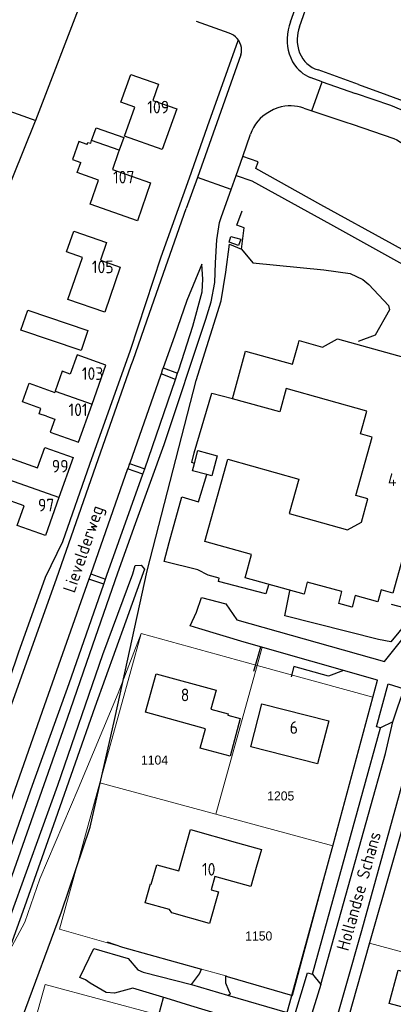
# Model space of a CAD drawing. Header units: metres. Extents: x 233829 to 239427, y 444283 to 448222.
# Tile 156 of 171: x 237713 to 237787, y 447325 to 447520. Entities that reach past the tile are written whole.
import ezdxf
from ezdxf.enums import TextEntityAlignment as Align

# ---------------------------------------------------------------- set-up
doc = ezdxf.new("R2010")
doc.units = ezdxf.units.M
doc.header["$MEASUREMENT"] = 0
for name, color, linetype in [('DAKRAND', 4, 'Continuous'), ('DAKRAND-BYG', 4, 'Continuous'), ('Goud-kadastrale grenzen', 13, 'Continuous'), ('HEG', 253, 'Continuous'), ('HOOFDGEBOUW', 4, 'Continuous'), ('HOUTWAL', 253, 'Continuous'), ('HUISNUMMER', 253, 'Continuous'), ('INSTEEKSLOOT', 153, 'Continuous'), ('KANTVERH', 253, 'Continuous'), ('RASTER', 253, 'Continuous'), ('STRAATNAAM', 253, 'Continuous'), ('TUSSENMUUR', 253, 'Continuous')]:
    doc.layers.add(name, color=color, linetype=linetype)
doc.layers.add('G01 kadestrale perceelsgrens', color=73, linetype='Continuous', lineweight=0)
doc.layers.add('Z01 perceelnummer', color=73, linetype='Continuous', lineweight=13)
doc.styles.get("Standard").update_dxf_attribs({"font": 'iso.shx'})
doc.styles.add('Styledgn001', font='dgn001.shx')

# ---------------------------------------------------------------- blocks, each defined once
blk = doc.blocks.new('A$C1532452F')
at = {"layer": 'G01 kadestrale perceelsgrens'}
for p, q in [((237729.078, 447368.741), (237737.224, 447398.322)), ((237737.224, 447398.322), (237760.189, 447392.016)), ((237760.189, 447392.016), (237761.177, 447395.621)), ((237752.03, 447362.55), (237760.189, 447392.016)), ((237760.189, 447392.016), (237783.084, 447385.729)), ((237721.092, 447339.742), (237729.078, 447368.741)), ((237729.078, 447368.741), (237752.03, 447362.55)), ((237752.03, 447362.55), (237775.203, 447356.283)), ((237782.464, 447336.976), (237787.237, 447353.71)), ((237733.537, 447336.191), (237721.092, 447339.742)), ((237778.75, 447323.789), (237782.464, 447336.976)), ((237782.464, 447336.976), (237811.006, 447329.095)), ((237749.185, 447331.823), (237733.537, 447336.191)), ((237753.999, 447330.473), (237749.185, 447331.823)), ((237710.067, 447299.368), (237718.214, 447328.788)), ((237718.214, 447328.788), (237740.813, 447322.703))]:
    blk.add_line(p, q, dxfattribs=at)
at = {"layer": 'G01 kadestrale perceelsgrens', "flags": 128}
for points in [[(237668.295, 447268.273), (237693.81, 447304.336), (237704.063, 447322.237), (237714.184, 447341.146), (237717.147, 447349.735), (237724.761, 447367.563), (237732.678, 447386.504), (237737.224, 447398.322)], [(237761.177, 447395.621), (237783.99, 447389.117), (237783.084, 447385.729)], [(237775.203, 447356.283), (237775.243, 447356.428), (237783.084, 447385.729)], [(237775.203, 447356.283), (237767.213, 447326.585), (237754.226, 447330.358), (237753.999, 447330.473)]]:
    blk.add_lwpolyline(points, dxfattribs=at)
at = {"layer": 'Z01 perceelnummer', "linetype": 'Continuous', "lineweight": 13, "style": 'Styledgn001'}
for s, p in [('1104', (237739.877, 447373.262)), ('1205', (237764.86, 447366.148)), ('1150', (237760.51, 447338.381))]:
    blk.add_text(s, height=1.8, dxfattribs=at).set_placement(p, align=Align.MIDDLE_CENTER)

msp = doc.modelspace()

# ---------------------------------------------------------------- linework, layer by layer
at = {"layer": 'DAKRAND'}
for p, q in [((237727.24, 447495.55), (237727.42, 447496.08)), ((237732.9, 447494.17), (237732.71, 447493.64))]:
    msp.add_line(p, q, dxfattribs=at)
for points in [[(237727.42, 447496.08), (237728.29, 447498.65), (237733.79, 447496.68), (237732.9, 447494.17)], [(237726.53, 447495.3), (237724.9, 447495.89), (237723.64, 447492.37), (237725.29, 447491.74)], [(237718.46, 447441.44), (237717.05, 447441.92), (237717.39, 447442.95), (237713.73, 447444.3), (237715.09, 447448.01), (237720.11, 447446.12)], [(237751.01, 447383.33), (237754.48, 447382.4), (237754.42, 447382.18), (237756.83, 447381.51), (237754.84, 447374.05), (237748.92, 447375.59), (237749.95, 447379.47)]]:
    msp.add_lwpolyline(points, dxfattribs=at)
at = {"layer": 'DAKRAND-BYG'}
for p, q in [((237747.38, 447430.61), (237747.77, 447432.08)), ((237750.24, 447429.85), (237747.38, 447430.61))]:
    msp.add_line(p, q, dxfattribs=at)
for points in [[(237756.94, 447476.53), (237756.5, 447475.27), (237754.63, 447475.94), (237754.99, 447477.1), (237756.94, 447476.53)], [(237714.79, 447462.48), (237726.7, 447458.46), (237725.34, 447454.44), (237713.43, 447458.47), (237714.79, 447462.48)], [(237747.77, 447432.08), (237748.44, 447434.61), (237752.28, 447433.59), (237751.21, 447429.59), (237750.24, 447429.85)]]:
    msp.add_lwpolyline(points, dxfattribs=at)
at = {"layer": 'HEG'}
for points in [[(237730.48, 447337.21), (237733.54, 447336.19), (237749.18, 447331.82)], [(237754, 447330.47), (237754.23, 447330.36), (237767.21, 447326.59)]]:
    msp.add_lwpolyline(points, dxfattribs=at)
at = {"layer": 'HOOFDGEBOUW'}
for p, q in [((237720.21, 447446.42), (237720.11, 447446.12)), ((237716.7, 447431.17), (237718.14, 447435.23)), ((237752.05, 447387.11), (237751.01, 447383.33)), ((237746.99, 447359.46), (237756.31, 447356.84))]:
    msp.add_line(p, q, dxfattribs=at)
for points in [[(237744.29, 447502.37), (237741.42, 447494.31), (237733.95, 447496.97), (237736, 447502.73), (237733.21, 447503.73), (237735.17, 447509.22), (237740.67, 447507.26), (237739.53, 447504.07), (237744.29, 447502.37)], [(237726.53, 447495.3), (237726.68, 447495.74), (237727.24, 447495.55)], [(237732.71, 447493.64), (237731.56, 447490.33), (237739.1, 447487.71), (237736.49, 447480.21), (237727.13, 447483.48), (237728.8, 447488.27), (237724.59, 447489.74), (237725.29, 447491.74)], [(237733.09, 447470.99), (237730.01, 447462.04), (237722.7, 447464.55), (237725.59, 447472.94), (237722.46, 447474.02), (237723.87, 447478.12), (237730.37, 447475.89), (237729.15, 447472.35), (237733.09, 447470.99)], [(237765.95, 447446.9), (237764.67, 447442.3), (237755.28, 447444.91), (237757.91, 447454.34), (237767.19, 447451.76), (237768.35, 447455.92), (237768.49, 447456.42), (237773.12, 447455.13), (237776.08, 447456.78), (237801.51, 447449.7)], [(237727.52, 447443.85), (237730.24, 447451.59), (237724.54, 447453.6), (237723.2, 447449.78), (237721.6, 447450.35), (237720.21, 447446.42)], [(237788.96, 447413.25), (237787.07, 447406.35), (237784.75, 447406.98), (237784.11, 447404.66), (237779.61, 447405.9), (237778.97, 447403.58), (237776.33, 447404.31), (237776.97, 447406.65), (237770.12, 447408.54), (237769.47, 447406.16), (237757.8, 447409.37), (237759.08, 447413.99), (237749.84, 447416.57), (237754.39, 447432.89), (237768.42, 447428.98), (237766.52, 447422.13), (237778.08, 447418.92), (237780.82, 447420.44), (237782.11, 447425.08), (237779.73, 447425.74), (237782.95, 447437.28), (237780.62, 447437.93), (237781.88, 447442.46), (237765.95, 447446.9)], [(237718.46, 447441.44), (237720.11, 447440.86), (237719.19, 447438.26), (237724.84, 447436.26), (237727.52, 447443.85)], [(237706.05, 447434.3), (237706.26, 447434.89), (237716.7, 447431.17)], [(237718.14, 447435.23), (237723.76, 447433.23), (237720.94, 447425.31)], [(237714.04, 447423.69), (237705.13, 447426.86), (237706.42, 447430.48)], [(237720.94, 447425.31), (237718.27, 447417.8), (237712.66, 447419.8), (237714.04, 447423.69)], [(237749.95, 447379.47), (237738.09, 447382.74), (237740.19, 447390.37), (237752.05, 447387.11)], [(237774.36, 447381.02), (237772.17, 447372.5), (237758.92, 447375.9), (237761.11, 447384.43), (237774.36, 447381.02)], [(237760.02, 447351.95), (237758.96, 447348.2), (237751.84, 447350.2), (237751.09, 447347.53), (237752.55, 447347.12), (237750.79, 447340.84), (237743.3, 447342.94), (237742.84, 447343.6), (237738.03, 447344.96), (237739.09, 447348.72), (237739.24, 447348.68), (237740.32, 447352.5), (237744.69, 447351.28), (237746.99, 447359.46)], [(237756.31, 447356.84), (237761.02, 447355.52), (237760.02, 447351.95)], [(237796.58, 447326.87), (237795.38, 447322.52), (237786.31, 447325.02), (237788.12, 447331.59), (237793.91, 447329.99)]]:
    msp.add_lwpolyline(points, dxfattribs=at)
at = {"layer": 'HOUTWAL'}
for points in [[(237685.19, 447265.69), (237704.89, 447259.68), (237707.67, 447267.91), (237703.93, 447274.5), (237707.66, 447300.44), (237712.15, 447317.86), (237713.77, 447322.28), (237721.43, 447343.19), (237727.15, 447359.97), (237731.99, 447381.48), (237738.45, 447410.81), (237748.12, 447448.52), (237753.1, 447464.29), (237754.02, 447469.97), (237754.74, 447475.52), (237757.06, 447474.59), (237757.63, 447478.77), (237756.18, 447479.33), (237757.2, 447482.17)], [(237757.06, 447474.59), (237759.33, 447471.84), (237773.42, 447470.48), (237778.63, 447469.75), (237781.11, 447468.54), (237782.31, 447467.53), (237786.17, 447463.38), (237786.36, 447462.52), (237783.53, 447457.53), (237780.22, 447456.23)]]:
    msp.add_lwpolyline(points, dxfattribs=at)
at = {"layer": 'INSTEEKSLOOT'}
for points in [[(237737.91, 447411.13), (237737.64, 447410.4), (237734.18, 447400.77), (237728.04, 447383.78), (237720.25, 447361.55), (237714.11, 447344.15), (237702.48, 447311.77)], [(237735.56, 447410.16), (237736.06, 447411.87), (237737.26, 447411.9), (237737.91, 447411.13)], [(237711.41, 447342.53), (237720.75, 447368.28), (237729.64, 447394.21), (237735.56, 447410.16)]]:
    msp.add_lwpolyline(points, dxfattribs=at)
at = {"layer": 'KANTVERH'}
for p, q in [((237768.58, 447518.64), (237770.98, 447525.42)), ((237766.79, 447519.63), (237767.7, 447522.21)), ((237754.63, 447517.39), (237748.16, 447519.67)), ((237756.45, 447515.96), (237756.48, 447516.03)), ((237780.24, 447507.23), (237772.24, 447510.14)), ((237773.04, 447507.73), (237770.68, 447508.58)), ((237769.45, 447502.51), (237771.03, 447501.98)), ((237771.03, 447501.98), (237777.77, 447499.76)), ((237748.38, 447488.76), (237746.17, 447482.61)), ((237729.2, 447434.2), (237735.28, 447451.57)), ((237735.28, 447451.57), (237735.63, 447452.58)), ((237741.17, 447449.82), (237741.07, 447449.53)), ((237741.42, 447450.54), (237741.17, 447449.82)), ((237744.01, 447448.72), (237741.17, 447449.82)), ((237741.59, 447451.02), (237741.42, 447450.54)), ((237741.59, 447451.02), (237744.43, 447449.94)), ((237744.01, 447448.72), (237744.43, 447449.94)), ((237741.07, 447449.53), (237734.96, 447432.16)), ((237737.97, 447431.03), (237744.01, 447448.72)), ((237728.79, 447433.05), (237729.2, 447434.2)), ((237734.92, 447432.03), (237734.56, 447431.01)), ((237734.96, 447432.16), (237734.92, 447432.03)), ((237734.92, 447432.03), (237737.97, 447431.03)), ((237734.55, 447431.01), (237727.24, 447410.2)), ((237737.59, 447429.97), (237734.55, 447431.01)), ((237727.24, 447410.2), (237726.86, 447409.13)), ((237729.83, 447408.13), (237726.86, 447409.13)), ((237727.24, 447410.2), (237730.19, 447409.16)), ((237729.83, 447408.13), (237730.19, 447409.16)), ((237759.54, 447390.89), (237760.91, 447395.7)), ((237740.73, 447322.73), (237741.68, 447326.21))]:
    msp.add_line(p, q, dxfattribs=at)
for points in [[(237780.24, 447507.23), (237785.86, 447505.16), (237792.65, 447502.65), (237794.94, 447501.95), (237795.44, 447502.09), (237795, 447503.55), (237794.02, 447507.42), (237790.24, 447523.34), (237788.75, 447526.8), (237774.15, 447530.72), (237771.77, 447531.27), (237770.91, 447531.55), (237770.39, 447530.07)], [(237766.31, 447518.02), (237766.18, 447517.2), (237766.11, 447516.36)], [(237766.79, 447519.63), (237766.52, 447518.84), (237766.31, 447518.02)], [(237768.58, 447518.64), (237768.39, 447518.07), (237768.24, 447517.48)], [(237756.98, 447513.08), (237757.08, 447513.56), (237757.11, 447514.05), (237757.07, 447514.55), (237756.96, 447515.03), (237756.79, 447515.49), (237756.56, 447515.92), (237756.26, 447516.32), (237755.92, 447516.67), (237755.52, 447516.97), (237755.09, 447517.21), (237754.63, 447517.39)], [(237766.11, 447516.36), (237766.12, 447515.56), (237766.19, 447514.77)], [(237768.24, 447517.48), (237768.15, 447516.88), (237768.11, 447516.28)], [(237768.11, 447516.28), (237768.14, 447515.53), (237768.23, 447514.79)], [(237703.27, 447366.84), (237706.12, 447374.59), (237712.95, 447394.53), (237718.28, 447409.55), (237721.7, 447416.6), (237727.05, 447431.91), (237735.14, 447454.52), (237741.19, 447473.05), (237746.8, 447488.69), (237750.78, 447500), (237752.35, 447504.46), (237756.45, 447515.96)], [(237766.19, 447514.77), (237766.33, 447514.03), (237766.52, 447513.31)], [(237768.23, 447514.79), (237768.38, 447514.15), (237768.59, 447513.52)], [(237756.98, 447513.08), (237752.99, 447501.86), (237748.38, 447488.76)], [(237766.52, 447513.31), (237766.83, 447512.49), (237767.21, 447511.71)], [(237768.59, 447513.52), (237768.89, 447512.88), (237769.25, 447512.28)], [(237769.25, 447512.28), (237769.61, 447511.79), (237770.04, 447511.35)], [(237767.21, 447511.71), (237767.59, 447511.1), (237768.03, 447510.54)], [(237768.03, 447510.54), (237768.41, 447510.13), (237768.81, 447509.76), (237769.25, 447509.41)], [(237770.04, 447511.35), (237770.53, 447510.95), (237771.07, 447510.61)], [(237771.07, 447510.61), (237771.64, 447510.34), (237772.24, 447510.14)], [(237769.25, 447509.41), (237769.71, 447509.1), (237770.18, 447508.83), (237770.68, 447508.58)], [(237771.03, 447501.98), (237773.04, 447507.73), (237779.64, 447505.4)], [(237924.35, 447417.06), (237921.75, 447417.12), (237896.81, 447421.53), (237875.73, 447425.1), (237865.22, 447427.14), (237845.73, 447430.37), (237840.32, 447431.9), (237837.46, 447433.43), (237834.07, 447435.88), (237829.95, 447441.41), (237820.73, 447454.43), (237814.97, 447462.74), (237810.43, 447469.6), (237805.38, 447477.86), (237801.4, 447486.02), (237798.28, 447492.41), (237795.77, 447496.95), (237794.46, 447498.57), (237792.72, 447500), (237791.52, 447500.98), (237786.63, 447503.02), (237779.64, 447505.4)], [(237764.28, 447502.57), (237763.42, 447502.22), (237762.61, 447501.8)], [(237765.66, 447502.9), (237764.96, 447502.77), (237764.28, 447502.57)], [(237767.58, 447502.91), (237766.94, 447502.96), (237766.3, 447502.95), (237765.66, 447502.9)], [(237769.45, 447502.51), (237768.83, 447502.69), (237768.21, 447502.83), (237767.58, 447502.91)], [(237761.33, 447500.92), (237760.8, 447500.44), (237760.32, 447499.92)], [(237762.61, 447501.8), (237761.95, 447501.39), (237761.33, 447500.92)], [(237759.49, 447498.7), (237759.16, 447498.04), (237758.9, 447497.35)], [(237760.32, 447499.92), (237759.88, 447499.33), (237759.49, 447498.7)], [(237777.77, 447499.76), (237779.02, 447499.32), (237787.23, 447496.49), (237787.81, 447496.23), (237788.56, 447495.78), (237788.76, 447495.67), (237791.52, 447493.16), (237792.77, 447491.71), (237794.24, 447489.09), (237795.75, 447485.97), (237797.89, 447481.13), (237797.92, 447481.08), (237798.94, 447479.13)], [(237755.04, 447486.38), (237756.02, 447489.14), (237757.35, 447492.94), (237758.9, 447497.35)], [(237804.62, 447465.83), (237801.43, 447467.54), (237787.01, 447475.52), (237772.8, 447483.38), (237759.9, 447490.53), (237760.36, 447491.86), (237757.35, 447492.94)], [(237753.15, 447481.03), (237755.04, 447486.38), (237748.38, 447488.76)], [(237756.02, 447489.14), (237759.11, 447488.09), (237774.68, 447479.49), (237803.8, 447463.35), (237804.64, 447462.1), (237803.15, 447461.11), (237806.73, 447455.59), (237808.23, 447456.61), (237808.8, 447455.72), (237810.55, 447456.89), (237812.01, 447454.76)], [(237708.24, 447340.78), (237722.63, 447381.57), (237727.08, 447394.36), (237732.61, 447410.41), (237736.09, 447420.18), (237741.76, 447435.85), (237750.05, 447460.66), (237751.08, 447464.14), (237751.8, 447467.92), (237751.94, 447471.85), (237752.19, 447476.38), (237752.74, 447479.83), (237753.15, 447481.03)], [(237735.63, 447452.58), (237738.88, 447461.86), (237746.17, 447482.61)], [(237749.45, 447468.63), (237749.22, 447471.56), (237746.28, 447464.35), (237743.8, 447457.3), (237741.59, 447451.02)], [(237744.43, 447449.94), (237744.66, 447450.61), (237747.45, 447459.26), (237749.3, 447466.08), (237749.45, 447468.63)], [(237747.77, 447432.08), (237747.25, 447432.25), (237747.74, 447434.2), (237751.25, 447446.02), (237755.3, 447444.95)], [(237693.37, 447337.81), (237694.23, 447338.43), (237696.36, 447341.13), (237705.95, 447368.71), (237720.45, 447409.2), (237728.79, 447433.05)], [(237737.59, 447429.97), (237737.95, 447430.98), (237737.97, 447431.03)], [(237730.19, 447409.16), (237730.45, 447409.92), (237737.59, 447429.97)], [(237762.45, 447407.97), (237761.9, 447406.21), (237752.53, 447408.68), (237752.66, 447409.32), (237750.49, 447409.93), (237748.42, 447410.98), (237741.77, 447412.6), (237742.75, 447416.39), (237745.3, 447425.47), (237748.61, 447424.43), (237750.24, 447429.85)], [(237747.22, 447328.74), (237754.35, 447326.65), (237766.13, 447323.19), (237775.24, 447356.43), (237783.99, 447389.12), (237757.64, 447396.63), (237748.64, 447399.35), (237746.92, 447399.85), (237748.16, 447402.61), (237749.18, 447405.46), (237754.01, 447404.25), (237756.14, 447401.06), (237785.42, 447392.77), (237797.52, 447407.99), (237805.93, 447418.52), (237801.38, 447422.67)], [(237726.86, 447409.13), (237718.04, 447384.04), (237700.04, 447332.74)], [(237702.62, 447331.83), (237703.6, 447333.78), (237715.74, 447368.28), (237723.01, 447388.44), (237729.83, 447408.13)], [(237786.73, 447404.19), (237791.71, 447402.84), (237786.64, 447396.68), (237784.2, 447397.16), (237765.68, 447401.86), (237766.67, 447406.79)], [(237823.54, 447245.06), (237822.43, 447243.63), (237820.43, 447242.4), (237817.86, 447241.75), (237810.71, 447242.68), (237769.55, 447249.07), (237765.02, 447249.92), (237762.02, 447251.89), (237760.73, 447253.58), (237759.42, 447256.27), (237758.92, 447258.84), (237759.15, 447261.53), (237771.62, 447306.74), (237780.91, 447339.46), (237793.92, 447386.56), (237795.74, 447393.11)], [(237777.27, 447391.03), (237774.31, 447389.88), (237767.45, 447391.84), (237766.95, 447389.76)], [(237771.29, 447297.28), (237782.37, 447336.65), (237796.13, 447384.89), (237797.8, 447389.4), (237826.42, 447385.27), (237820.33, 447362.67), (237819.13, 447358.97)], [(237771.18, 447330.82), (237781.13, 447366.96), (237784.61, 447379.67), (237783.81, 447379.86), (237786.11, 447388.37), (237789.29, 447387.39)], [(237787.04, 447380.86), (237788.01, 447383.84), (237789.29, 447387.39)], [(237772.8, 447328.76), (237782.25, 447362.55), (237785.57, 447374.53), (237787.04, 447380.86), (237784.61, 447379.67)], [(237708.71, 447267.3), (237714.72, 447266.04), (237716.49, 447262.63), (237723.59, 447260.55), (237738.08, 447256.47), (237747.01, 447253.63), (237758.47, 447295.83), (237760.43, 447302.89), (237764.99, 447319.09), (237752.77, 447322.79), (237747.05, 447324.53), (237742.15, 447326.07), (237735.61, 447328.03), (237731.97, 447327.02), (237730.27, 447327.16), (237727.11, 447329.02), (237726.23, 447329.65), (237725.08, 447330.17), (237727.88, 447335.89), (237734.65, 447333.93)], [(237734.65, 447333.93), (237736.59, 447331.68), (237737.64, 447331.23), (237747.22, 447328.74), (237748.75, 447330.9), (237749.18, 447331.82)], [(237770.7, 447321.98), (237767.67, 447322.74), (237770.19, 447331.08), (237771.18, 447330.82), (237772.8, 447328.76), (237770.7, 447321.98)], [(237754.35, 447326.65), (237754.9, 447326.81), (237754.59, 447327.56), (237753.96, 447329.01), (237754, 447330.47)]]:
    msp.add_lwpolyline(points, dxfattribs=at)
at = {"layer": 'RASTER'}
for points in [[(237716.36, 447500.1), (237716.38, 447500.16), (237725.8, 447524.8), (237727.05, 447528.49)], [(237678.63, 447469.82), (237680.38, 447474.7), (237692.74, 447508.55), (237716.36, 447500.1)], [(237709.64, 447483.32), (237709.67, 447483.41), (237716.31, 447500), (237716.36, 447500.1)]]:
    msp.add_lwpolyline(points, dxfattribs=at)
at = {"layer": 'TUSSENMUUR'}
for p, q in [((237732.9, 447494.17), (237727.42, 447496.08)), ((237720.21, 447446.42), (237727.52, 447443.85)), ((237720.94, 447425.31), (237706.42, 447430.48))]:
    msp.add_line(p, q, dxfattribs=at)

# ---------------------------------------------------------------- block references
at = {"layer": 'Goud-kadastrale grenzen', "linetype": 'Continuous'}
msp.add_blockref('A$C1532452F', (0, 0), dxfattribs=at)

# ---------------------------------------------------------------- texts
at = {"layer": 'HUISNUMMER'}
for s, p in [('109', (237738.44, 447501.48)), ('107', (237731.66, 447487.59)), ('105', (237727.47, 447469.79)), ('103', (237725.49, 447448.64)), ('101', (237722.84, 447441.47)), ('99', (237719.54, 447430.27)), ('4', (237786.07, 447427.6)), ('97', (237716.8, 447422.56)), ('8', (237745.07, 447384.92)), ('6', (237766.64, 447378.46)), ('10', (237749.27, 447350.35))]:
    msp.add_text(s, height=2.5, dxfattribs=at).set_placement(p)
at = {"layer": 'STRAATNAAM'}
for s, rotation, p in [('Lievelderweg', 71.0939, (237724.03, 447406.25)), ('Hollandse Schans', 74.4483, (237778.25, 447335.25))]:
    msp.add_text(s, height=2.5, rotation=rotation, dxfattribs=at).set_placement(p)

doc.saveas('drawing.dxf')
